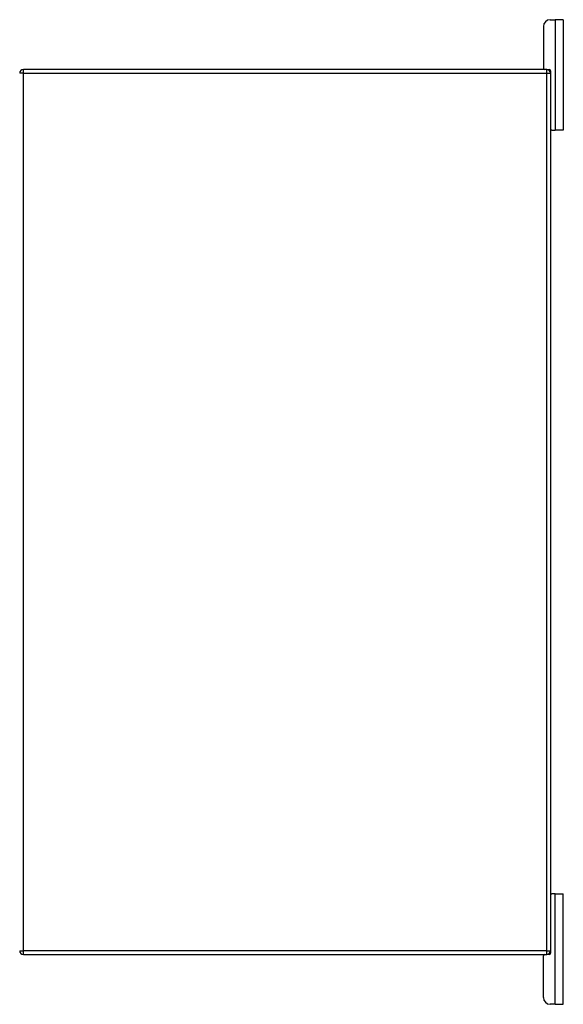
# Model space of a CAD drawing. Header units: inches. Extents: x 10 to 126, y 7 to 90.
# Tile 8 of 10: x 89 to 102, y 38 to 60. Entities that reach past the tile are written whole.
import ezdxf

# ---------------------------------------------------------------- set-up
doc = ezdxf.new("R2010")
doc.units = ezdxf.units.IN
doc.header["$MEASUREMENT"] = 0
doc.layers.add('Visible Edges(ANSI)', color=7, linetype='Continuous', lineweight=25)
doc.layers.add('Visible Tangent Edges(ANSI)', color=7, linetype='Continuous', lineweight=25)

msp = doc.modelspace()

# ---------------------------------------------------------------- linework, layer by layer
at = {"layer": 'Visible Edges(ANSI)'}
for p, q in [((101.495, 60.222), (101.602, 60.222)), ((101.789, 60.222), (101.602, 60.222)), ((101.789, 60.222), (101.789, 57.722)), ((101.339, 60.066), (101.339, 59.128)), ((101.413, 59.097), (89.581, 59.097)), ((101.413, 59.097), (101.466, 59.097)), ((101.497, 59.066), (101.497, 59.013)), ((101.497, 59.013), (101.497, 39.181)), ((101.528, 57.722), (101.497, 57.722)), ((101.528, 57.722), (101.602, 57.722)), ((101.789, 57.722), (101.602, 57.722)), ((101.497, 40.472), (101.528, 40.472)), ((101.602, 40.472), (101.528, 40.472)), ((101.602, 40.472), (101.789, 40.472)), ((101.789, 37.972), (101.789, 40.472)), ((101.497, 39.181), (101.497, 39.128)), ((89.581, 39.097), (101.413, 39.097)), ((101.339, 38.128), (101.339, 39.066)), ((101.466, 39.097), (101.413, 39.097)), ((101.602, 37.972), (101.495, 37.972)), ((101.602, 37.972), (101.789, 37.972))]:
    msp.add_line(p, q, dxfattribs=at)
for centre, radius, start, end in [((101.495, 60.066), 0.156, 90, 180), ((89.581, 59.013), 0.084, 90, 180), ((101.37, 59.128), 0.031, 180, 270), ((101.413, 59.013), 0.084, 0, 90), ((101.466, 59.066), 0.031, 0, 90), ((101.528, 57.753), 0.031, 180, 270), ((101.528, 40.441), 0.031, 90, 180), ((89.581, 39.181), 0.084, 180, 270), ((101.413, 39.181), 0.084, 270, 0), ((101.37, 39.066), 0.031, 90, 180), ((101.466, 39.128), 0.031, 270, 0), ((101.495, 38.128), 0.156, 180, 270)]:
    msp.add_arc(centre, radius, start, end, dxfattribs=at)
at = {"layer": 'Visible Tangent Edges(ANSI)'}
for p, q in [((101.602, 60.222), (101.602, 57.722)), ((89.581, 59.013), (89.497, 59.013)), ((89.581, 59.013), (89.581, 59.097)), ((89.581, 39.181), (89.581, 59.013)), ((89.581, 59.013), (101.413, 59.013)), ((101.413, 59.013), (101.413, 59.097)), ((101.413, 59.013), (101.497, 59.013)), ((101.413, 39.181), (101.413, 59.013)), ((101.602, 37.972), (101.602, 40.472)), ((89.497, 39.181), (89.581, 39.181)), ((89.581, 39.097), (89.581, 39.181)), ((101.413, 39.181), (89.581, 39.181)), ((101.413, 39.097), (101.413, 39.181)), ((101.413, 39.181), (101.497, 39.181))]:
    msp.add_line(p, q, dxfattribs=at)

doc.saveas('drawing.dxf')
